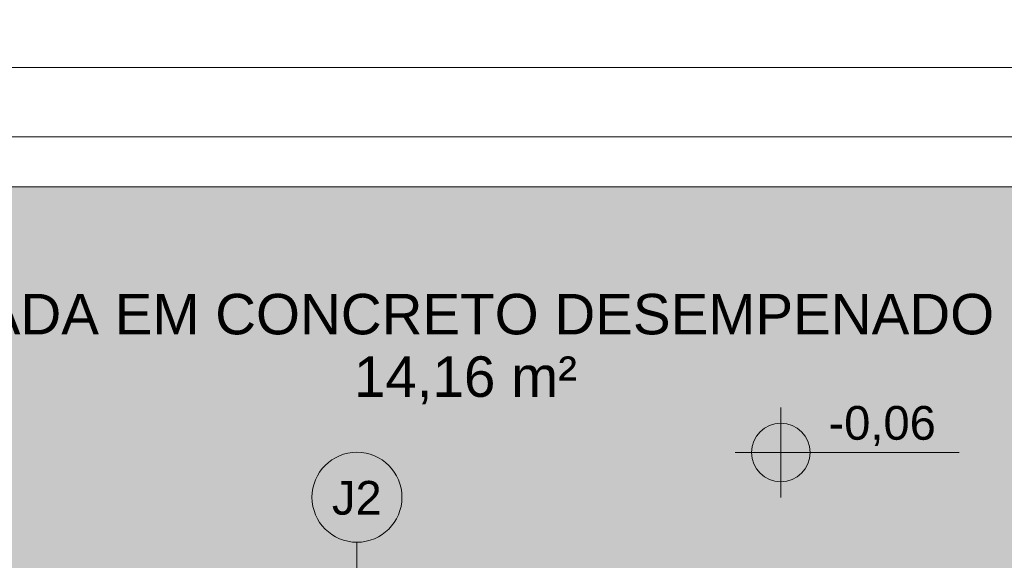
# Model space of a CAD drawing. Header units: metres. Extents: x -10.5 to 2.8, y -19.6 to -9.5.
# Tile 17 of 39: x -7.1 to -4.9, y -11.2 to -10. Entities that reach past the tile are written whole.
import ezdxf

# ---------------------------------------------------------------- set-up
doc = ezdxf.new("R2010")
doc.units = ezdxf.units.M
for name, color, linetype, lineweight in [('A-ANNO-DIMS', 7, 'Continuous', 9), ('A-ANNO-DIMS-50', 7, 'Continuous', 9), ('A-FLOR', 7, 'Continuous', 5), ('A-FLOR-PATT', 7, 'Continuous', 5), ('A-GLAZ-IDEN', 7, 'Continuous', 9), ('G-ANNO-DIMS', 7, 'Continuous', 9), ('G-ANNO-TEXT', 7, 'Continuous', 9)]:
    doc.layers.add(name, color=color, linetype=linetype, lineweight=lineweight)
doc.styles.add('Arial_1', font='arial.ttf', dxfattribs={"height": 0.075})
doc.styles.add('Arial_3', font='arial.ttf', dxfattribs={"height": 0.09})
doc.dimstyles.new('Com_linha__ref__contínua__-_Cor_Vermelha_Arial_1_5mm_1', dxfattribs={"dimscale": 0.3048, "dimtxt": 0.076519, "dimasz": 0.328084, "dimexe": 0.246063, "dimexo": 0.246063, "dimgap": 0.024606, "dimtad": 1, "dimrnd": 0.01, "dimzin": 0, "dimdsep": 46, "dimtxsty": 'Arial_1', "dimblk1": 'OBLIQUE', "dimblk2": 'OBLIQUE', "dimsah": 1, "dimcen": 0.09, "dimdle": 0.246063, "dimazin": 0, "dimtfac": 1, "dimtdec": 4, "dimtix": 1, "dimtmove": 2, "dimatfit": 3, "dimfxl": 1, "dimtvp": 1, "dimtolj": 1, "dimtzin": 0, "dimarcsym": 2})

# ---------------------------------------------------------------- blocks, each defined once
blk = doc.blocks.new('TAG - Janela - Janela-2098303-NIVEL TERREO')
at = {"layer": 'A-GLAZ-IDEN'}
blk.add_circle((0, 0), 0.002, dxfattribs=at)
blk = doc.blocks.new('Elevações de ponto - Cota de elevação - planta-402364-NIVEL TERREO')
at = {"layer": 'G-ANNO-DIMS'}
h = blk.add_hatch(color=256, dxfattribs=at)
edge = h.paths.add_edge_path()
edge.add_line((-0.002, 0.0013), (-0.002, 0))
edge.add_line((-0.002, 0), (-0.0033, 0))
edge.add_arc((-0.002, 0), 0.0013, 90, 180, ccw=False)
h = blk.add_hatch(color=256, dxfattribs=at)
edge = h.paths.add_edge_path()
edge.add_arc((-0.002, 0), 0.0013, -90, 0, ccw=False)
edge.add_line((-0.002, -0.0013), (-0.002, 0))
edge.add_line((-0.002, 0), (-0.0007, 0))
for p, q in [((-0.002, -0.002), (-0.002, 0.002)), ((-0.002, 0.0013), (-0.002, 0)), ((-0.00403, 0), (0.005929, 0)), ((-0.002, 0), (-0.0033, 0)), ((-0.002, -0.0013), (-0.002, 0)), ((-0.002, 0), (-0.0007, 0))]:
    blk.add_line(p, q, dxfattribs=at)
blk.add_circle((-0.002, 0), 0.0013, dxfattribs=at)
for start, end in [(360, 90), (180, 270)]:
    blk.add_arc((-0.002, 0), 0.0013, start, end, dxfattribs=at)
blk = doc.blocks.new('DIMBLOCK29-NIVEL TERREO')
at = {"layer": 'A-ANNO-DIMS-50', "color": 242, "true_color": 0xbd2b2e, "transparency": 16777216}
for p, q in [((-7.7037, -10.2241), (-7.7037, -10.1491)), ((-0.6636, -10.2241), (-0.6636, -10.1491)), ((-7.7037, -10.2241), (-7.6537, -10.1741)), ((-0.6636, -10.2241), (-0.6136, -10.1741)), ((-7.7037, -10.2241), (-7.7537, -10.2741)), ((-7.7037, -10.2241), (-0.6636, -10.2241)), ((-7.7037, -10.2241), (-7.7037, -11.16)), ((-0.6636, -10.2241), (-0.7136, -10.2741)), ((-0.6636, -10.2241), (-0.6636, -11.16))]:
    blk.add_line(p, q, dxfattribs=at)
at = {"layer": 'A-ANNO-DIMS-50', "color": 0, "transparency": 16777216, "insert": (-3.8985, -10.1192), "char_height": 0.075, "width": 0.242979, "attachment_point": 1, "line_spacing_factor": 0.941778, "style": 'Arial_1'}
blk.add_mtext('7,04', dxfattribs=at)
blk = doc.blocks.new('_Oblique')
at = {"color": 0, "linetype": 'ByBlock', "lineweight": -2}
blk.add_line((-0.5, -0.5), (0.5, 0.5), dxfattribs=at)
blk = doc.blocks.new('DIMBLOCK31-NIVEL TERREO')
at = {"layer": 'A-ANNO-DIMS-50', "color": 242, "true_color": 0xbd2b2e, "transparency": 16777216}
for p, q in [((-8.6037, -10.0696), (-8.6037, -9.9946)), ((0.2364, -10.0696), (0.2364, -9.9946)), ((-8.6037, -10.0696), (-8.5537, -10.0196)), ((0.2364, -10.0696), (0.2864, -10.0196)), ((-8.6787, -10.0696), (0.3114, -10.0696)), ((-8.6037, -10.0696), (-8.6537, -10.1196)), ((-8.6037, -10.0696), (-8.6037, -10.26)), ((0.2364, -10.0696), (0.1864, -10.1196)), ((0.2364, -10.0696), (0.2364, -10.26))]:
    blk.add_line(p, q, dxfattribs=at)
at = {"layer": 'A-ANNO-DIMS-50', "color": 0, "transparency": 16777216, "insert": (-3.8881, -9.9647), "char_height": 0.075, "width": 0.242979, "attachment_point": 1, "line_spacing_factor": 0.941778, "style": 'Arial_1'}
blk.add_mtext('8,84', dxfattribs=at)

msp = doc.modelspace()

# ---------------------------------------------------------------- hatches: boundary and pattern name
at = {"layer": 'A-FLOR-PATT', "true_color": 0xd8d8d8}
h = msp.add_hatch(color=254, dxfattribs=at)
h.paths.add_polyline_path([(0.5064, -18.075), (1.4064, -18.075), (1.4064, -13.705), (0.5064, -13.705), (0.5064, -16.075), (0.5264, -16.075), (0.5264, -16.175), (0.5464, -16.175), (0.5458, -17.375), (0.5264, -17.375), (0.5264, -17.475), (0.5064, -17.475)])
h.paths.add_polyline_path([(-8.3236, -15.315), (-7.7037, -15.315), (-7.7037, -11.235), (-7.1936, -11.235), (-7.1936, -11.215), (-7.0936, -11.215), (-7.0936, -11.195), (-5.5936, -11.1952), (-5.5936, -11.215), (-5.4936, -11.215), (-5.4936, -11.235), (-4.6836, -11.235), (-4.6836, -11.215), (-4.5836, -11.215), (-4.5836, -11.195), (-3.7836, -11.1953), (-3.7836, -11.215), (-3.6836, -11.215), (-3.6836, -11.235), (-2.8736, -11.235), (-2.8736, -11.215), (-2.7736, -11.215), (-2.7736, -11.195), (-1.2736, -11.1952), (-1.2736, -11.215), (-1.1736, -11.215), (-1.1736, -11.235), (-0.6636, -11.235), (-0.6636, -12.505), (0.2364, -12.505), (0.2364, -10.335), (-8.6037, -10.335), (-8.6037, -13.115), (-9.2336, -13.115), (-9.2336, -15.315), (-8.3336, -15.315)])

# ---------------------------------------------------------------- linework, layer by layer
at = {"layer": 'A-FLOR'}
msp.add_line((0.2364, -10.335), (-8.6037, -10.335), dxfattribs=at)
at = {"layer": 'A-GLAZ-IDEN'}
msp.add_line((-6.3436, -11.315), (-6.3436, -11.1255), dxfattribs=at)

# ---------------------------------------------------------------- block references
at = {"layer": 'A-GLAZ-IDEN', "xscale": 49.99999999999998, "yscale": 49.99999999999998, "zscale": 49.99999999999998}
msp.add_blockref('TAG - Janela - Janela-2098303-NIVEL TERREO', (-6.3436, -11.0255), dxfattribs=at)
at = {"layer": 'G-ANNO-DIMS', "xscale": 49.99999999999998, "yscale": 49.99999999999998, "zscale": 49.99999999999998}
msp.add_blockref('Elevações de ponto - Cota de elevação - planta-402364-NIVEL TERREO', (-5.301, -10.926), dxfattribs=at)

# ---------------------------------------------------------------- texts
at = {"layer": 'A-GLAZ-IDEN', "insert": (-6.3992, -10.9892), "char_height": 0.075, "width": 0.136287, "attachment_point": 1, "style": 'Arial_1'}
msp.add_mtext('J2', dxfattribs=at)
at = {"layer": 'G-ANNO-DIMS', "lineweight": 18, "insert": (-5.295, -10.8226), "char_height": 0.075, "width": 0.285563, "attachment_point": 1, "line_spacing_factor": 0.941778, "style": 'Arial_1'}
msp.add_mtext('-0,06', dxfattribs=at)
at = {"layer": 'G-ANNO-TEXT', "char_height": 0.09, "attachment_point": 1, "style": 'Arial_3'}
for s, insert, width in [('CALÇADA EM CONCRETO DESEMPENADO 5cm', (-7.5111, -10.5733), 3.403163), ('14,16 m²', (-6.3503, -10.7122), 0.58924)]:
    msp.add_mtext(s, dxfattribs=dict(at, insert=insert, width=width))

# ---------------------------------------------------------------- dimensions: what is measured, and where the dimension line sits
at = {"layer": 'A-ANNO-DIMS', "color": 242, "true_color": 0xbd2b2e}
for base, p1, p2, override, picture, middle in [((0.2364, -10.0696), (-8.6037, -10.335), (0.2364, -10.335), {"dimpost": '<>', "dimfxl": 8.8401}, 'DIMBLOCK31-NIVEL TERREO', (-3.7666, -10.0147)), ((-0.6636, -10.2241), (-7.7037, -11.235), (-0.6636, -11.235), {"dimpost": '<>', "dimfxl": 7.0401}, 'DIMBLOCK29-NIVEL TERREO', (-3.777, -10.1692))]:
    dim = msp.add_linear_dim(base=base, p1=p1, p2=p2, dimstyle='Com_linha__ref__contínua__-_Cor_Vermelha_Arial_1_5mm_1', override=override, dxfattribs=at)
    dim.commit()
    dim.dimension.update_dxf_attribs({"geometry": picture, "text_midpoint": middle, "dimtype": 160})

doc.saveas('drawing.dxf')
